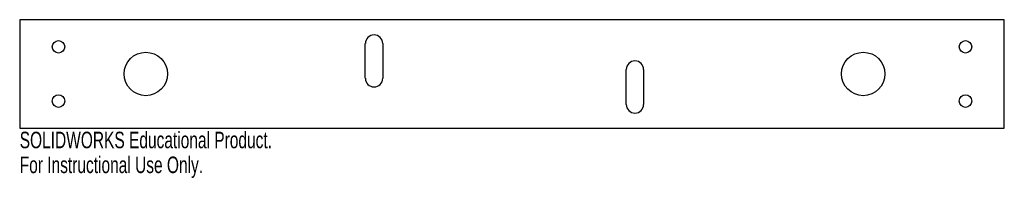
# Model space of a CAD drawing. Header units: inches. Extents: x -5.7 to 5.7, y -1.2 to 0.6.
import ezdxf

# ---------------------------------------------------------------- set-up
doc = ezdxf.new("R2010")
doc.units = ezdxf.units.IN
doc.header["$MEASUREMENT"] = 0
doc.styles.add('SLDTEXTSTYLE0', font='TXT', dxfattribs={"width": 0.7})

msp = doc.modelspace()

# ---------------------------------------------------------------- linework, layer by layer
at = {"color": 7, "linetype": 'Continuous', "lineweight": 25}
for p, q in [((-5.661, 0.625), (-5.661, -0.625)), ((5.661, 0.625), (-5.661, 0.625)), ((5.661, -0.625), (5.661, 0.625)), ((-1.687, -0.05), (-1.687, 0.35)), ((-1.486, 0.35), (-1.486, -0.05)), ((1.313, -0.35), (1.313, 0.05)), ((1.514, 0.05), (1.514, -0.35)), ((-5.661, -0.625), (5.661, -0.625))]:
    msp.add_line(p, q, dxfattribs=at)
for centre, radius in [((-5.215, 0.312), 0.0725), ((5.215, 0.312), 0.0725), ((-4.211, 0), 0.25), ((4.039, 0), 0.25), ((-5.215, -0.312), 0.0725), ((5.215, -0.312), 0.0725)]:
    msp.add_circle(centre, radius, dxfattribs=at)
for centre, start, end in [((-1.586, 0.35), 0, 180), ((1.414, 0.05), 0, 180), ((-1.586, -0.05), 180, 0), ((1.414, -0.35), 180, 0)]:
    msp.add_arc(centre, 0.1, start, end, dxfattribs=at)

# ---------------------------------------------------------------- texts
at = {"color": 7, "linetype": 'Continuous', "char_height": 0.1903, "attachment_point": 1, "style": 'SLDTEXTSTYLE0'}
for s, insert in [('SOLIDWORKS Educational Product.', (-5.661, -0.665)), ('For Instructional Use Only.', (-5.661, -0.951))]:
    msp.add_mtext(s, dxfattribs=dict(at, insert=insert))

doc.saveas('drawing.dxf')
